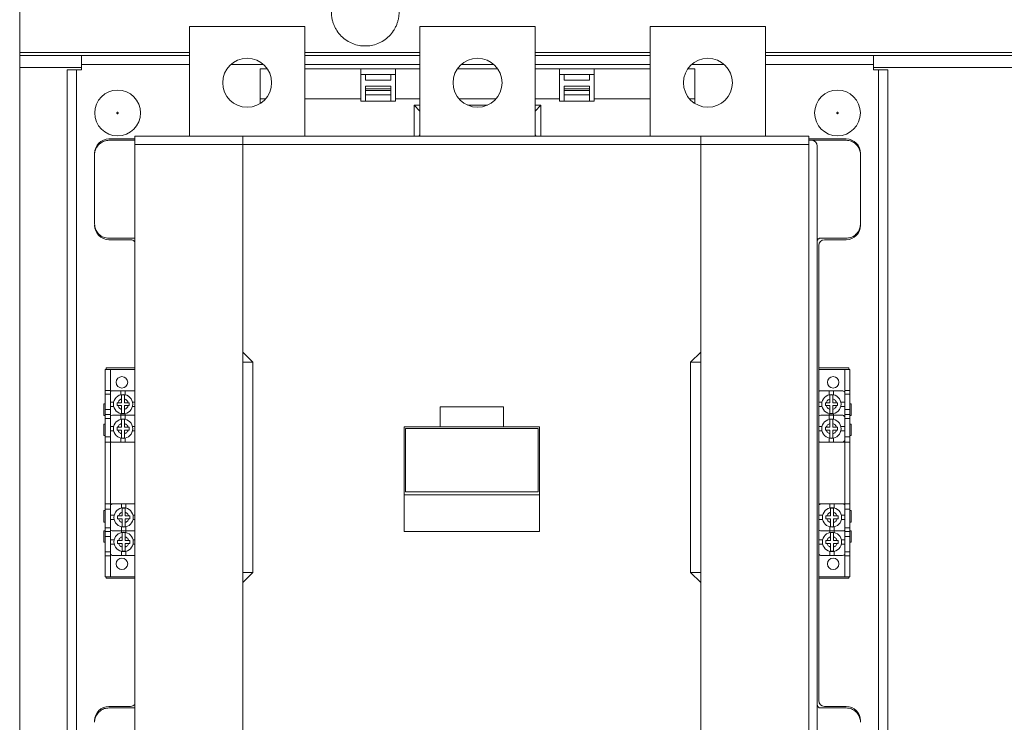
# Model space of a CAD drawing. Header units: millimetres. Extents: x 0 to 1189, y 0 to 841.
# Tile 4 of 15: x 129 to 300, y 578 to 700. Entities that reach past the tile are written whole.
import ezdxf

# ---------------------------------------------------------------- set-up
doc = ezdxf.new("R2010")
doc.units = ezdxf.units.MM

msp = doc.modelspace()

# ---------------------------------------------------------------- linework, layer by layer
at = {"color": 7, "linetype": 'Continuous', "lineweight": 15}
for p, q in [((129.1089, 708.5885), (129.1089, 694.0885)), ((158.6089, 679.5885), (158.6089, 698.5885)), ((158.6089, 698.5885), (178.6089, 698.5885)), ((178.6089, 698.5885), (178.6089, 679.5885)), ((198.6089, 698.5885), (218.6089, 698.5885)), ((198.6089, 679.5885), (198.6089, 698.5885)), ((218.6089, 698.5885), (218.6089, 679.5885)), ((238.6089, 679.5885), (238.6089, 698.5885)), ((238.6089, 698.5885), (258.6089, 698.5885)), ((258.6089, 698.5885), (258.6089, 679.5885)), ((129.1089, 693.5885), (129.1089, 694.0885)), ((129.1089, 694.0885), (158.6089, 694.0885)), ((139.8589, 693.5885), (129.1089, 693.5885)), ((129.1089, 693.5885), (129.1089, 691.4885)), ((158.6089, 693.5885), (139.8589, 693.5885)), ((139.8589, 693.5885), (139.8589, 691.9885)), ((178.6089, 694.0885), (198.6089, 694.0885)), ((198.6089, 693.5885), (178.6089, 693.5885)), ((218.6089, 694.0885), (238.6089, 694.0885)), ((238.6089, 693.5885), (218.6089, 693.5885)), ((258.6089, 694.0885), (339.6089, 694.0885)), ((277.3589, 693.5885), (258.6089, 693.5885)), ((277.3589, 691.9885), (277.3589, 693.5885)), ((320.8589, 693.5885), (277.3589, 693.5885)), ((129.1089, 691.4885), (129.1089, 550.6885)), ((139.8589, 691.4885), (129.1089, 691.4885)), ((137.3589, 691.0885), (137.3589, 552.5885)), ((138.9589, 691.0885), (137.3589, 691.0885)), ((138.9589, 691.0885), (138.9589, 552.5885)), ((139.8589, 691.0885), (138.9589, 691.0885)), ((139.8589, 691.9885), (139.8589, 691.0885)), ((158.6089, 691.9885), (139.8589, 691.9885)), ((171.4619, 691.9885), (165.7558, 691.9885)), ((170.8589, 691.2635), (172.0991, 691.2635)), ((170.8589, 686.0135), (170.8589, 691.2635)), ((198.6089, 691.9885), (178.6089, 691.9885)), ((178.6089, 691.2635), (188.3589, 691.2635)), ((188.3589, 686.0135), (188.3589, 691.2635)), ((188.3589, 691.2635), (194.3589, 691.2635)), ((194.3589, 686.0135), (194.3589, 691.2635)), ((194.3589, 691.2635), (198.6089, 691.2635)), ((205.1186, 691.2635), (212.0991, 691.2635)), ((211.4619, 691.9885), (205.7558, 691.9885)), ((238.6089, 691.9885), (218.6089, 691.9885)), ((218.6089, 691.2635), (222.8589, 691.2635)), ((222.8589, 686.0135), (222.8589, 691.2635)), ((222.8589, 691.2635), (228.8589, 691.2635)), ((228.8589, 686.0135), (228.8589, 691.2635)), ((228.8589, 691.2635), (238.6089, 691.2635)), ((245.1186, 691.2635), (246.3589, 691.2635)), ((251.4619, 691.9885), (245.7558, 691.9885)), ((246.3589, 686.0135), (246.3589, 691.2635)), ((277.3589, 691.9885), (258.6089, 691.9885)), ((277.3589, 691.0885), (277.3589, 691.9885)), ((320.8589, 691.4885), (277.3589, 691.4885)), ((278.2589, 691.0885), (277.3589, 691.0885)), ((278.2589, 552.5885), (278.2589, 691.0885)), ((279.8589, 691.0885), (278.2589, 691.0885)), ((279.8589, 552.5885), (279.8589, 691.0885)), ((188.3589, 690.2635), (194.3589, 690.2635)), ((189.1589, 689.2635), (189.1589, 690.2635)), ((189.1589, 689.2635), (193.5589, 689.2635)), ((193.5589, 689.2635), (193.5589, 690.2635)), ((222.8589, 690.2635), (228.8589, 690.2635)), ((223.6589, 689.2635), (223.6589, 690.2635)), ((228.0589, 689.2635), (223.6589, 689.2635)), ((228.0589, 690.2635), (228.0589, 689.2635)), ((189.1589, 688.2635), (189.1589, 687.7635)), ((189.1589, 688.2635), (193.5589, 688.2635)), ((189.1589, 687.7635), (189.1589, 687.5135)), ((189.1589, 687.7635), (193.5589, 687.7635)), ((189.1589, 687.5135), (189.1589, 686.7635)), ((193.5589, 687.5135), (189.1589, 687.5135)), ((193.5589, 687.7635), (193.5589, 688.2635)), ((193.5589, 687.5135), (193.5589, 687.7635)), ((193.5589, 686.7635), (193.5589, 687.5135)), ((223.6589, 687.7635), (223.6589, 688.2635)), ((228.0589, 688.2635), (223.6589, 688.2635)), ((223.6589, 687.5135), (223.6589, 687.7635)), ((228.0589, 687.7635), (223.6589, 687.7635)), ((223.6589, 686.7635), (223.6589, 687.5135)), ((223.6589, 687.5135), (228.0589, 687.5135)), ((228.0589, 688.2635), (228.0589, 687.7635)), ((228.0589, 687.7635), (228.0589, 687.5135)), ((228.0589, 687.5135), (228.0589, 686.7635)), ((170.8589, 685.2329), (170.8589, 686.0135)), ((171.7841, 686.0135), (170.8589, 686.0135)), ((188.3589, 686.0135), (178.6089, 686.0135)), ((188.3589, 685.6436), (188.3589, 686.0135)), ((194.3589, 685.6436), (188.3589, 685.6436)), ((189.1589, 686.7635), (189.1589, 685.6436)), ((193.5589, 686.7635), (189.1589, 686.7635)), ((193.5589, 685.6436), (193.5589, 686.7635)), ((194.3589, 686.0135), (194.3589, 685.6436)), ((198.6089, 686.0135), (194.3589, 686.0135)), ((211.7841, 686.0135), (205.4337, 686.0135)), ((222.8589, 686.0135), (218.6089, 686.0135)), ((222.8589, 685.6436), (222.8589, 686.0135)), ((228.8589, 685.6436), (222.8589, 685.6436)), ((223.6589, 685.6436), (223.6589, 686.7635)), ((223.6589, 686.7635), (228.0589, 686.7635)), ((228.0589, 685.6436), (228.0589, 686.7635)), ((228.8589, 686.0135), (228.8589, 685.6436)), ((238.6089, 686.0135), (228.8589, 686.0135)), ((246.3589, 686.0135), (245.4337, 686.0135)), ((246.3589, 685.2329), (246.3589, 686.0135)), ((197.6089, 684.9635), (198.6089, 684.9635)), ((197.6089, 679.5885), (197.6089, 684.9635)), ((198.6089, 683.9235), (197.6089, 684.9635)), ((206.8633, 684.9635), (210.3544, 684.9635)), ((218.6089, 684.9635), (219.6089, 684.9635)), ((219.6089, 684.9635), (218.6089, 683.9235)), ((219.6089, 684.9635), (219.6089, 679.5885)), ((144.6089, 679.0885), (149.1089, 679.0885)), ((144.6089, 678.8445), (149.1089, 678.8445)), ((149.1089, 679.5885), (149.1089, 678.0885)), ((149.1089, 679.5885), (167.8553, 679.5885)), ((167.8553, 679.5885), (247.3625, 679.5885)), ((167.8553, 678.0885), (167.8553, 679.5885)), ((198.6089, 679.8035), (198.4021, 679.5885)), ((218.6089, 679.8035), (218.8156, 679.5885)), ((247.3625, 679.5885), (247.3625, 678.0885)), ((247.3625, 679.5885), (266.1089, 679.5885)), ((266.1089, 679.5885), (266.1089, 678.0885)), ((266.1089, 679.0885), (272.6089, 679.0885)), ((266.1089, 678.8445), (266.6089, 678.8445)), ((266.6089, 678.8445), (272.6089, 678.8445)), ((167.8553, 678.0885), (149.1089, 678.0885)), ((149.1089, 678.0885), (149.1089, 566.0885)), ((167.8553, 678.0885), (247.3625, 678.0885)), ((167.8553, 642.0885), (167.8553, 678.0885)), ((247.3625, 678.0885), (247.3625, 642.0885)), ((247.3625, 678.0885), (266.1089, 678.0885)), ((266.1089, 678.0885), (266.1089, 566.0885)), ((267.6089, 677.8445), (267.6089, 564.3325)), ((142.1089, 664.3445), (142.1089, 676.3445)), ((275.1089, 676.3445), (275.1089, 664.3445)), ((149.1089, 661.8445), (144.6089, 661.8445)), ((272.6089, 661.8445), (268.1089, 661.8445)), ((148.3589, 661.5885), (144.6089, 661.5885)), ((267.8589, 660.5885), (267.8589, 581.5885)), ((272.6089, 661.5885), (268.8589, 661.5885)), ((169.6053, 640.3385), (167.8553, 642.0885)), ((167.8553, 642.0885), (167.8553, 640.3385)), ((247.3625, 642.0885), (245.6125, 640.3385)), ((247.3625, 642.0885), (247.3625, 640.3385)), ((169.6053, 640.3385), (167.8553, 640.3385)), ((167.8553, 640.3385), (167.8553, 603.8385)), ((169.6053, 603.8385), (169.6053, 640.3385)), ((245.6125, 640.3385), (245.6125, 603.8385)), ((245.6125, 640.3385), (247.3625, 640.3385)), ((247.3625, 640.3385), (247.3625, 603.8385)), ((144.8589, 639.0885), (143.9589, 639.0885)), ((143.9589, 639.0885), (143.9589, 635.4385)), ((149.1089, 639.3385), (144.1089, 639.3385)), ((144.1089, 639.3385), (144.1089, 639.0885)), ((144.8589, 635.4385), (144.8589, 639.0885)), ((144.8589, 635.4385), (144.8589, 639.0885)), ((144.8589, 639.0885), (149.1089, 639.0885)), ((267.8589, 639.3385), (273.1089, 639.3385)), ((267.8589, 639.0885), (272.3589, 639.0885)), ((273.2589, 639.0885), (272.3589, 639.0885)), ((272.3589, 635.4385), (272.3589, 639.0885)), ((272.3589, 639.0885), (272.3589, 635.4385)), ((273.1089, 639.3385), (273.1089, 639.0885)), ((273.2589, 635.4385), (273.2589, 639.0885)), ((144.8589, 635.4385), (143.9589, 635.4385)), ((143.9589, 635.4385), (143.9589, 634.7821)), ((144.8589, 634.7821), (143.9589, 634.7821)), ((143.9589, 634.7821), (143.9589, 632.1087)), ((144.8589, 634.7821), (144.8589, 635.4385)), ((144.8589, 632.1087), (144.8589, 634.7821)), ((145.2089, 635.3885), (146.6839, 635.3885)), ((146.6839, 634.671), (146.6839, 635.3885)), ((146.6839, 635.3885), (147.4339, 635.3885)), ((147.4339, 635.3885), (147.4339, 634.671)), ((147.4339, 635.3885), (148.9089, 635.3885)), ((268.2089, 635.3885), (269.6839, 635.3885)), ((269.6839, 634.671), (269.6839, 635.3885)), ((269.6839, 635.3885), (270.4339, 635.3885)), ((270.4339, 635.3885), (270.4339, 634.671)), ((270.4339, 635.3885), (271.9089, 635.3885)), ((273.2589, 635.4385), (272.3589, 635.4385)), ((272.3589, 635.4385), (272.3589, 634.7821)), ((272.3589, 634.7821), (273.2589, 634.7821)), ((272.3589, 634.7821), (272.3589, 632.1087)), ((273.2589, 634.7821), (273.2589, 635.4385)), ((273.2589, 632.1087), (273.2589, 634.7821)), ((143.9589, 633.0885), (143.7089, 633.0885)), ((143.7089, 633.0885), (143.7089, 631.0885)), ((144.8589, 633.4135), (145.4264, 633.4135)), ((145.4264, 632.6635), (144.8589, 632.6635)), ((146.0089, 632.7885), (146.0089, 633.2885)), ((146.0089, 633.2885), (146.1683, 633.2885)), ((146.1683, 632.7885), (146.0089, 632.7885)), ((146.1683, 633.2885), (146.8089, 633.2885)), ((146.8089, 632.7885), (146.1683, 632.7885)), ((146.8089, 633.2885), (146.8089, 633.9291)), ((146.8089, 632.1479), (146.8089, 632.7885)), ((147.3089, 633.9291), (147.3089, 633.2885)), ((147.3089, 633.2885), (147.9495, 633.2885)), ((147.9495, 632.7885), (147.3089, 632.7885)), ((147.3089, 632.7885), (147.3089, 632.1479)), ((147.9495, 633.2885), (148.1089, 633.2885)), ((148.1089, 632.7885), (147.9495, 632.7885)), ((148.1089, 633.2885), (148.1089, 632.7885)), ((148.6914, 633.4135), (149.1089, 633.4135)), ((149.1089, 632.6635), (148.6914, 632.6635)), ((202.1089, 632.5885), (202.1089, 629.0885)), ((202.1089, 632.5885), (213.1089, 632.5885)), ((213.1089, 632.5885), (213.1089, 629.0885)), ((267.8589, 633.4135), (268.4264, 633.4135)), ((268.4264, 632.6635), (267.8589, 632.6635)), ((269.0089, 632.7885), (269.0089, 633.2885)), ((269.0089, 633.2885), (269.1683, 633.2885)), ((269.1683, 632.7885), (269.0089, 632.7885)), ((269.1683, 633.2885), (269.8089, 633.2885)), ((269.8089, 632.7885), (269.1683, 632.7885)), ((269.8089, 633.2885), (269.8089, 633.9291)), ((269.8089, 632.1479), (269.8089, 632.7885)), ((270.3089, 633.9291), (270.3089, 633.2885)), ((270.3089, 633.2885), (270.9495, 633.2885)), ((270.9495, 632.7885), (270.3089, 632.7885)), ((270.3089, 632.7885), (270.3089, 632.1479)), ((270.9495, 633.2885), (271.1089, 633.2885)), ((271.1089, 632.7885), (270.9495, 632.7885)), ((271.1089, 633.2885), (271.1089, 632.7885)), ((271.6914, 633.4135), (272.3589, 633.4135)), ((272.3589, 632.6635), (271.6914, 632.6635)), ((273.5089, 633.0885), (273.2589, 633.0885)), ((273.5089, 631.0885), (273.5089, 633.0885)), ((143.7089, 631.0885), (143.9589, 631.0885)), ((143.9589, 632.1087), (144.8589, 632.1087)), ((143.9589, 632.1087), (143.9589, 631.2385)), ((144.8589, 631.2385), (143.9589, 631.2385)), ((143.9589, 631.2385), (143.9589, 630.5776)), ((144.8589, 632.1087), (144.8589, 631.2385)), ((144.8589, 630.5776), (144.8589, 631.2385)), ((145.2089, 631.1385), (146.6839, 631.1385)), ((146.6839, 631.1385), (146.6839, 631.406)), ((146.6839, 630.421), (146.6839, 631.1385)), ((146.6839, 631.1385), (147.4339, 631.1385)), ((147.4339, 631.406), (147.4339, 631.1385)), ((147.4339, 631.1385), (147.4339, 630.421)), ((147.4339, 631.1385), (148.9089, 631.1385)), ((268.2089, 631.1385), (269.6839, 631.1385)), ((269.6839, 631.1385), (269.6839, 631.406)), ((269.6839, 630.421), (269.6839, 631.1385)), ((269.6839, 631.1385), (270.4339, 631.1385)), ((270.4339, 631.406), (270.4339, 631.1385)), ((270.4339, 631.1385), (270.4339, 630.421)), ((270.4339, 631.1385), (271.9089, 631.1385)), ((272.3589, 630.9705), (272.3265, 630.9135)), ((272.3589, 632.1087), (273.2589, 632.1087)), ((272.3589, 631.2385), (272.3589, 632.1087)), ((273.2589, 631.2385), (272.3589, 631.2385)), ((272.3589, 631.2385), (272.3589, 630.5776)), ((273.2589, 631.2385), (273.2589, 632.1087)), ((273.2589, 630.5776), (273.2589, 631.2385)), ((273.2589, 631.0885), (273.5089, 631.0885)), ((143.9589, 629.5885), (143.7089, 629.5885)), ((143.7089, 629.5885), (143.7089, 627.5885)), ((144.8589, 630.5776), (143.9589, 630.5776)), ((143.9589, 630.5776), (143.9589, 627.357)), ((144.8589, 627.357), (144.8589, 630.5776)), ((146.8089, 629.0385), (146.8089, 629.6791)), ((147.3089, 629.6791), (147.3089, 629.0385)), ((269.8089, 629.0385), (269.8089, 629.6791)), ((270.3089, 629.6791), (270.3089, 629.0385)), ((272.3589, 630.5776), (273.2589, 630.5776)), ((272.3589, 630.5776), (272.3589, 627.357)), ((273.2589, 627.357), (273.2589, 630.5776)), ((273.5089, 629.5885), (273.2589, 629.5885)), ((273.5089, 627.5885), (273.5089, 629.5885)), ((143.7089, 627.5885), (143.9589, 627.5885)), ((144.8589, 629.1635), (145.4264, 629.1635)), ((145.4264, 628.4135), (144.8589, 628.4135)), ((146.0089, 628.5385), (146.0089, 629.0385)), ((146.0089, 629.0385), (146.1683, 629.0385)), ((146.1683, 628.5385), (146.0089, 628.5385)), ((146.1683, 629.0385), (146.8089, 629.0385)), ((146.8089, 628.5385), (146.1683, 628.5385)), ((146.8089, 627.8979), (146.8089, 628.5385)), ((147.3089, 629.0385), (147.9495, 629.0385)), ((147.9495, 628.5385), (147.3089, 628.5385)), ((147.3089, 628.5385), (147.3089, 627.8979)), ((147.9495, 629.0385), (148.1089, 629.0385)), ((148.1089, 628.5385), (147.9495, 628.5385)), ((148.1089, 629.0385), (148.1089, 628.5385)), ((148.6914, 629.1635), (149.1089, 629.1635)), ((149.1089, 628.4135), (148.6914, 628.4135)), ((195.8589, 629.0885), (195.8589, 617.3385)), ((195.8589, 629.0885), (202.1089, 629.0885)), ((219.1089, 628.8445), (196.1089, 628.8445)), ((196.1089, 628.8445), (196.1089, 617.8445)), ((202.1089, 629.0885), (213.1089, 629.0885)), ((213.1089, 629.0885), (219.3589, 629.0885)), ((219.1089, 617.8445), (219.1089, 628.8445)), ((219.3589, 629.0885), (219.3589, 617.3385)), ((267.8589, 629.1635), (268.4264, 629.1635)), ((268.4264, 628.4135), (267.8589, 628.4135)), ((269.0089, 628.5385), (269.0089, 629.0385)), ((269.0089, 629.0385), (269.1683, 629.0385)), ((269.1683, 628.5385), (269.0089, 628.5385)), ((269.1683, 629.0385), (269.8089, 629.0385)), ((269.8089, 628.5385), (269.1683, 628.5385)), ((269.8089, 627.8979), (269.8089, 628.5385)), ((270.3089, 629.0385), (270.9495, 629.0385)), ((270.9495, 628.5385), (270.3089, 628.5385)), ((270.3089, 628.5385), (270.3089, 627.8979)), ((270.9495, 629.0385), (271.1089, 629.0385)), ((271.1089, 628.5385), (270.9495, 628.5385)), ((271.1089, 629.0385), (271.1089, 628.5385)), ((271.6914, 629.1635), (272.3589, 629.1635)), ((272.3589, 628.4135), (271.6914, 628.4135)), ((273.2589, 627.5885), (273.5089, 627.5885)), ((143.9589, 627.357), (144.8589, 627.357)), ((143.9589, 627.357), (143.9589, 626.4385)), ((143.9589, 626.4385), (143.9589, 615.7385)), ((143.9589, 626.4385), (144.8589, 626.4385)), ((144.8589, 627.357), (144.8589, 626.4385)), ((144.8589, 626.5385), (144.9089, 626.5385)), ((144.8589, 615.7385), (144.8589, 626.4385)), ((144.8589, 626.4385), (144.8589, 615.7385)), ((149.1089, 626.4385), (144.8589, 626.4385)), ((146.6839, 626.4385), (146.6839, 627.156)), ((147.4339, 627.156), (147.4339, 626.4385)), ((267.8589, 626.5385), (267.9089, 626.5385)), ((272.3589, 626.4385), (267.8589, 626.4385)), ((269.6839, 626.4385), (269.6839, 627.156)), ((270.4339, 627.156), (270.4339, 626.4385)), ((272.2089, 626.5385), (272.3589, 626.5385)), ((272.3089, 626.6385), (272.3589, 626.6385)), ((272.3589, 627.357), (273.2589, 627.357)), ((272.3589, 626.4385), (272.3589, 627.357)), ((272.3589, 626.4385), (272.3589, 615.7385)), ((273.2589, 626.4385), (272.3589, 626.4385)), ((272.3589, 615.7385), (272.3589, 626.4385)), ((273.2589, 626.4385), (273.2589, 627.357)), ((273.2589, 615.7385), (273.2589, 626.4385)), ((195.8589, 617.3385), (195.8589, 610.9211)), ((195.8589, 617.3385), (219.3589, 617.3385)), ((196.1089, 617.8445), (219.1089, 617.8445)), ((219.3589, 617.3385), (219.3589, 610.9211)), ((143.9589, 615.7385), (144.8589, 615.7385)), ((143.9589, 615.7385), (143.9589, 614.82)), ((144.8589, 615.7385), (144.8589, 614.82)), ((144.8589, 615.7385), (149.1089, 615.7385)), ((145.0089, 615.6385), (144.8589, 615.6385)), ((144.9089, 615.5385), (144.8589, 615.5385)), ((146.7839, 615.021), (146.7839, 615.7385)), ((147.5339, 615.7385), (147.5339, 615.021)), ((267.8589, 615.7385), (272.3589, 615.7385)), ((268.0089, 615.6385), (267.8589, 615.6385)), ((267.8589, 615.5385), (267.9089, 615.5385)), ((269.7839, 615.021), (269.7839, 615.7385)), ((270.5339, 615.7385), (270.5339, 615.021)), ((272.3589, 615.6385), (272.3089, 615.6385)), ((273.2589, 615.7385), (272.3589, 615.7385)), ((272.3589, 614.82), (272.3589, 615.7385)), ((273.2589, 614.82), (273.2589, 615.7385)), ((143.9589, 614.5885), (143.7089, 614.5885)), ((143.7089, 614.5885), (143.7089, 612.5885)), ((144.8589, 614.82), (143.9589, 614.82)), ((143.9589, 614.82), (143.9589, 611.5994)), ((144.8589, 611.5994), (144.8589, 614.82)), ((146.9089, 613.6385), (146.9089, 614.2791)), ((147.4089, 614.2791), (147.4089, 613.6385)), ((269.9089, 613.6385), (269.9089, 614.2791)), ((270.4089, 614.2791), (270.4089, 613.6385)), ((273.2589, 614.82), (272.3589, 614.82)), ((272.3589, 614.82), (272.3589, 611.5994)), ((273.2589, 611.5994), (273.2589, 614.82)), ((273.5089, 614.5885), (273.2589, 614.5885)), ((273.5089, 612.5885), (273.5089, 614.5885)), ((143.7089, 612.5885), (143.9589, 612.5885)), ((144.8589, 613.7635), (145.5264, 613.7635)), ((145.5264, 613.0135), (144.8589, 613.0135)), ((146.1089, 613.1385), (146.1089, 613.6385)), ((146.1089, 613.6385), (146.2683, 613.6385)), ((146.2683, 613.1385), (146.1089, 613.1385)), ((146.2683, 613.6385), (146.9089, 613.6385)), ((146.9089, 613.1385), (146.2683, 613.1385)), ((146.9089, 612.4979), (146.9089, 613.1385)), ((147.4089, 613.6385), (148.0495, 613.6385)), ((148.0495, 613.1385), (147.4089, 613.1385)), ((147.4089, 613.1385), (147.4089, 612.4979)), ((148.0495, 613.6385), (148.2089, 613.6385)), ((148.2089, 613.1385), (148.0495, 613.1385)), ((148.2089, 613.6385), (148.2089, 613.1385)), ((148.7914, 613.7635), (149.1089, 613.7635)), ((149.1089, 613.0135), (148.7914, 613.0135)), ((267.8589, 613.7635), (268.5264, 613.7635)), ((268.5264, 613.0135), (267.8589, 613.0135)), ((269.1089, 613.1385), (269.1089, 613.6385)), ((269.1089, 613.6385), (269.2683, 613.6385)), ((269.2683, 613.1385), (269.1089, 613.1385)), ((269.2683, 613.6385), (269.9089, 613.6385)), ((269.9089, 613.1385), (269.2683, 613.1385)), ((269.9089, 612.4979), (269.9089, 613.1385)), ((270.4089, 613.6385), (271.0495, 613.6385)), ((271.0495, 613.1385), (270.4089, 613.1385)), ((270.4089, 613.1385), (270.4089, 612.4979)), ((271.0495, 613.6385), (271.2089, 613.6385)), ((271.2089, 613.1385), (271.0495, 613.1385)), ((271.2089, 613.6385), (271.2089, 613.1385)), ((271.7914, 613.7635), (272.3589, 613.7635)), ((272.3589, 613.0135), (271.7914, 613.0135)), ((273.2589, 612.5885), (273.5089, 612.5885)), ((143.9589, 611.0885), (143.7089, 611.0885)), ((143.7089, 611.0885), (143.7089, 609.0885)), ((144.8589, 611.5994), (143.9589, 611.5994)), ((143.9589, 611.5994), (143.9589, 610.9385)), ((143.9589, 610.9385), (144.8589, 610.9385)), ((143.9589, 610.9385), (143.9589, 610.0683)), ((144.8589, 610.9385), (144.8589, 611.5994)), ((144.8589, 611.2064), (144.8913, 611.2635)), ((144.8589, 610.9385), (144.8589, 610.0683)), ((146.7839, 611.0385), (145.3089, 611.0385)), ((146.7839, 611.0385), (146.7839, 611.756)), ((146.7839, 610.771), (146.7839, 611.0385)), ((147.5339, 611.0385), (146.7839, 611.0385)), ((147.5339, 611.756), (147.5339, 611.0385)), ((147.5339, 611.0385), (147.5339, 610.771)), ((149.0089, 611.0385), (147.5339, 611.0385)), ((195.8589, 610.9211), (219.3589, 610.9211)), ((267.8589, 611.2064), (267.8913, 611.2635)), ((269.7839, 611.0385), (268.3089, 611.0385)), ((269.7839, 611.0385), (269.7839, 611.756)), ((270.5339, 611.0385), (269.7839, 611.0385)), ((269.7839, 610.771), (269.7839, 611.0385)), ((270.5339, 611.756), (270.5339, 611.0385)), ((272.0089, 611.0385), (270.5339, 611.0385)), ((270.5339, 611.0385), (270.5339, 610.771)), ((272.3589, 611.5994), (273.2589, 611.5994)), ((272.3589, 611.5994), (272.3589, 610.9385)), ((272.3589, 610.9385), (273.2589, 610.9385)), ((272.3589, 610.0683), (272.3589, 610.9385)), ((273.2589, 610.9385), (273.2589, 611.5994)), ((273.5089, 611.0885), (273.2589, 611.0885)), ((273.2589, 610.0683), (273.2589, 610.9385)), ((273.5089, 609.0885), (273.5089, 611.0885)), ((143.7089, 609.0885), (143.9589, 609.0885)), ((144.8589, 610.0683), (143.9589, 610.0683)), ((143.9589, 610.0683), (143.9589, 607.3949)), ((144.8589, 607.3949), (144.8589, 610.0683)), ((144.8589, 609.5135), (145.5264, 609.5135)), ((145.5264, 608.7635), (144.8589, 608.7635)), ((146.1089, 608.8885), (146.1089, 609.3885)), ((146.1089, 609.3885), (146.2683, 609.3885)), ((146.2683, 608.8885), (146.1089, 608.8885)), ((146.2683, 609.3885), (146.9089, 609.3885)), ((146.9089, 608.8885), (146.2683, 608.8885)), ((146.9089, 609.3885), (146.9089, 610.0291)), ((146.9089, 608.2479), (146.9089, 608.8885)), ((147.4089, 610.0291), (147.4089, 609.3885)), ((147.4089, 609.3885), (148.0495, 609.3885)), ((148.0495, 608.8885), (147.4089, 608.8885)), ((147.4089, 608.8885), (147.4089, 608.2479)), ((148.0495, 609.3885), (148.2089, 609.3885)), ((148.2089, 608.8885), (148.0495, 608.8885)), ((148.2089, 609.3885), (148.2089, 608.8885)), ((148.7914, 609.5135), (149.1089, 609.5135)), ((149.1089, 608.7635), (148.7914, 608.7635)), ((267.8589, 609.5135), (268.5264, 609.5135)), ((268.5264, 608.7635), (267.8589, 608.7635)), ((269.1089, 608.8885), (269.1089, 609.3885)), ((269.1089, 609.3885), (269.2683, 609.3885)), ((269.2683, 608.8885), (269.1089, 608.8885)), ((269.2683, 609.3885), (269.9089, 609.3885)), ((269.9089, 608.8885), (269.2683, 608.8885)), ((269.9089, 609.3885), (269.9089, 610.0291)), ((269.9089, 608.2479), (269.9089, 608.8885)), ((270.4089, 610.0291), (270.4089, 609.3885)), ((270.4089, 609.3885), (271.0495, 609.3885)), ((271.0495, 608.8885), (270.4089, 608.8885)), ((270.4089, 608.8885), (270.4089, 608.2479)), ((271.0495, 609.3885), (271.2089, 609.3885)), ((271.2089, 608.8885), (271.0495, 608.8885)), ((271.2089, 609.3885), (271.2089, 608.8885)), ((271.7914, 609.5135), (272.3589, 609.5135)), ((272.3589, 608.7635), (271.7914, 608.7635)), ((273.2589, 610.0683), (272.3589, 610.0683)), ((272.3589, 610.0683), (272.3589, 607.3949)), ((273.2589, 607.3949), (273.2589, 610.0683)), ((273.2589, 609.0885), (273.5089, 609.0885)), ((144.8589, 607.3949), (143.9589, 607.3949)), ((143.9589, 607.3949), (143.9589, 606.7385)), ((144.8589, 606.7385), (144.8589, 607.3949)), ((146.7839, 606.7885), (146.7839, 607.506)), ((147.5339, 607.506), (147.5339, 606.7885)), ((269.7839, 606.7885), (269.7839, 607.506)), ((270.5339, 607.506), (270.5339, 606.7885)), ((272.3589, 607.3949), (273.2589, 607.3949)), ((272.3589, 607.3949), (272.3589, 606.7385)), ((273.2589, 606.7385), (273.2589, 607.3949)), ((143.9589, 606.7385), (144.8589, 606.7385)), ((143.9589, 606.7385), (143.9589, 603.0885)), ((144.8589, 606.7385), (144.8589, 603.0885)), ((144.8589, 603.0885), (144.8589, 606.7385)), ((146.7839, 606.7885), (145.3089, 606.7885)), ((147.5339, 606.7885), (146.7839, 606.7885)), ((149.0089, 606.7885), (147.5339, 606.7885)), ((269.7839, 606.7885), (268.3089, 606.7885)), ((270.5339, 606.7885), (269.7839, 606.7885)), ((272.0089, 606.7885), (270.5339, 606.7885)), ((272.3589, 606.7385), (273.2589, 606.7385)), ((272.3589, 606.7385), (272.3589, 603.0885)), ((272.3589, 606.7385), (272.3589, 603.0885)), ((273.2589, 603.0885), (273.2589, 606.7385)), ((167.8553, 602.0885), (169.6053, 603.8385)), ((169.6053, 603.8385), (167.8553, 603.8385)), ((167.8553, 603.8385), (167.8553, 602.0885)), ((245.6125, 603.8385), (247.3625, 602.0885)), ((245.6125, 603.8385), (247.3625, 603.8385)), ((247.3625, 603.8385), (247.3625, 602.0885)), ((143.9589, 603.0885), (144.8589, 603.0885)), ((144.1089, 603.0885), (144.1089, 602.8385)), ((149.1089, 602.8385), (144.1089, 602.8385)), ((149.1089, 603.0885), (144.8589, 603.0885)), ((167.8553, 566.0885), (167.8553, 602.0885)), ((247.3625, 602.0885), (247.3625, 566.0885)), ((272.3589, 603.0885), (267.8589, 603.0885)), ((273.1089, 602.8385), (267.8589, 602.8385)), ((272.3589, 603.0885), (273.2589, 603.0885)), ((273.1089, 603.0885), (273.1089, 602.8385)), ((144.6089, 580.5885), (148.3589, 580.5885)), ((144.6089, 580.3325), (149.1089, 580.3325)), ((268.1089, 580.3325), (272.6089, 580.3325)), ((268.8589, 580.5885), (272.6089, 580.5885))]:
    msp.add_line(p, q, dxfattribs=at)
at = {"color": 7, "linetype": 'Continuous', "lineweight": 15, "flags": 128}
for points in [[(149.0089, 615.7385), (149.1064, 615.7289), (149.1089, 615.7284)], [(149.1089, 611.0486), (149.1064, 611.0481), (149.0089, 611.0385)], [(149.1089, 606.7986), (149.1064, 606.7981), (149.0089, 606.7885)]]:
    msp.add_lwpolyline(points, dxfattribs=at)
at = {"color": 7, "linetype": 'Continuous', "lineweight": 15}
for centre, radius in [((168.6089, 688.8385), 4.25), ((208.6089, 688.8385), 4.25), ((248.6089, 688.8385), 4.25), ((146.1089, 683.5885), 3.9713), ((271.1089, 683.5885), 3.9713), ((146.8589, 636.8385), 1), ((270.3589, 636.8385), 1), ((147.0589, 633.0385), 1.675), ((270.0589, 633.0385), 1.675), ((147.0589, 628.7885), 1.675), ((270.0589, 628.7885), 1.675), ((147.1589, 613.3885), 1.675), ((270.1589, 613.3885), 1.675), ((147.1589, 609.1385), 1.675), ((270.1589, 609.1385), 1.675), ((146.8589, 605.3385), 1), ((270.3589, 605.3385), 1)]:
    msp.add_circle(centre, radius, dxfattribs=at)
for centre, radius, start, end in [((144.6089, 676.5885), 2.5, 90, 180), ((266.6089, 677.8445), 1, 0, 90), ((272.6089, 676.5885), 2.5, 0, 90), ((144.6089, 664.0885), 2.5, 180, 270), ((272.6089, 664.0885), 2.5, 270, 0), ((148.3589, 660.5885), 1, 41.409622, 90), ((268.8589, 660.5885), 1, 90, 180), ((145.2089, 634.8885), 0.5, 90, 134.427004), ((147.0589, 633.0385), 1.6321, 81.18896, 98.81104), ((148.9089, 634.8885), 0.5, 66.421822, 90), ((268.2089, 634.8885), 0.5, 90, 134.427004), ((270.0589, 633.0385), 1.6321, 81.18896, 98.81104), ((271.9089, 634.8885), 0.5, 25.841933, 90), ((145.2089, 630.6385), 0.5, 90, 134.427004), ((147.0589, 633.0385), 1.6321, 261.18896, 278.81104), ((148.9089, 630.6385), 0.5, 66.421822, 90), ((268.2089, 630.6385), 0.5, 90, 134.427004), ((270.0589, 633.0385), 1.6321, 261.18896, 278.81104), ((271.9089, 630.6385), 0.5, 25.841933, 90), ((147.0589, 628.7885), 1.6321, 81.18896, 98.81104), ((270.0589, 628.7885), 1.6321, 81.18896, 98.81104), ((145.2089, 626.9385), 0.5, 225.572996, 270), ((147.0589, 628.7885), 1.6321, 261.18896, 278.81104), ((148.9089, 626.9385), 0.5, 270, 293.578178), ((268.2089, 626.9385), 0.5, 225.572996, 270), ((270.0589, 628.7885), 1.6321, 261.18896, 278.81104), ((271.9089, 626.9385), 0.5, 270, 334.158067), ((145.3089, 615.2385), 0.5, 90, 154.158067), ((268.3089, 615.2385), 0.5, 90, 154.158067), ((272.0089, 615.2385), 0.5, 45.572996, 90), ((147.1589, 613.3885), 1.6321, 81.18896, 98.81104), ((270.1589, 613.3885), 1.6321, 81.18896, 98.81104), ((145.3089, 611.5385), 0.5, 205.841933, 270), ((147.1589, 613.3885), 1.6321, 261.18896, 278.81104), ((147.1589, 609.1385), 1.6321, 81.18896, 98.81104), ((268.3089, 611.5385), 0.5, 205.841933, 270), ((270.1589, 613.3885), 1.6321, 261.18896, 278.81104), ((270.1589, 609.1385), 1.6321, 81.18896, 98.81104), ((272.0089, 611.5385), 0.5, 270, 314.427004), ((145.3089, 607.2885), 0.5, 205.841933, 270), ((147.1589, 609.1385), 1.6321, 261.18896, 278.81104), ((268.3089, 607.2885), 0.5, 205.841933, 270), ((270.1589, 609.1385), 1.6321, 261.18896, 278.81104), ((272.0089, 607.2885), 0.5, 270, 314.427004), ((268.8589, 581.5885), 1, 180, 270), ((144.6089, 578.0885), 2.5, 90, 180), ((148.3589, 581.5885), 1, 270, 318.590378), ((272.6089, 578.0885), 2.5, 0, 90)]:
    msp.add_arc(centre, radius, start, end, dxfattribs=at)
for points, knots in [([(194.9839, 701.0885), (194.9833, 701.0287), (194.9823, 700.9091), (194.9738, 700.7301), (194.9603, 700.5516), (194.9412, 700.3736), (194.9166, 700.1961), (194.865, 699.8911), (194.7641, 699.4625), (194.5774, 698.9152), (194.3344, 698.3813), (193.9308, 697.6905), (193.2927, 696.9045), (192.3532, 696.1415), (191.3003, 695.596), (190.2053, 695.2812), (189.1089, 695.1806), (188.0124, 695.2812), (186.9175, 695.596), (185.8646, 696.1415), (184.9251, 696.9045), (184.287, 697.6904), (183.8834, 698.3813), (183.6404, 698.915), (183.4537, 699.4624), (183.346, 699.9201), (183.287, 700.2844), (183.2565, 700.5514), (183.2374, 700.8195), (183.2351, 700.9988), (183.2339, 701.0885)], [0, 0, 0, 0, 0.00973543, 0.01945196, 0.02915864, 0.0388645, 0.04857863, 0.05831004, 0.08919884, 0.12010186, 0.15227834, 0.18446911, 0.25011805, 0.31576699, 0.38005172, 0.44177055, 0.50000137, 0.5582322, 0.61995103, 0.68423575, 0.74988469, 0.81553363, 0.84771012, 0.87990089, 0.91078969, 0.94169271, 0.95627672, 0.97083555, 0.98539979, 1, 1, 1, 1]), ([(146.2339, 683.5885), (146.2334, 683.5969), (146.2326, 683.6133), (146.2254, 683.6368), (146.2137, 683.6584), (146.1927, 683.6835), (146.1583, 683.7077), (146.109, 683.7164), (146.0596, 683.7077), (146.0229, 683.682), (145.9992, 683.652), (145.9861, 683.6214), (145.9846, 683.5996), (145.9839, 683.5885)], [0, 0, 0, 0, 0.06403869, 0.12548417, 0.18683916, 0.25061706, 0.37500675, 0.50011997, 0.62450919, 0.74962199, 0.83361655, 0.91505587, 1, 1, 1, 1]), ([(145.9839, 683.5885), (145.9843, 683.5801), (145.9852, 683.5637), (145.9924, 683.5402), (146.0041, 683.5186), (146.025, 683.4935), (146.0595, 683.4693), (146.1088, 683.4606), (146.1582, 683.4693), (146.1949, 683.495), (146.2185, 683.5249), (146.2316, 683.5556), (146.2331, 683.5774), (146.2339, 683.5885)], [0, 0, 0, 0, 0.064038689, 0.125484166, 0.186839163, 0.25061706, 0.375006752, 0.500119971, 0.624509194, 0.74962199, 0.833616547, 0.915055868, 1, 1, 1, 1]), ([(271.2339, 683.5885), (271.2334, 683.5969), (271.2326, 683.6133), (271.2254, 683.6368), (271.2137, 683.6584), (271.1927, 683.6835), (271.1583, 683.7077), (271.109, 683.7164), (271.0596, 683.7077), (271.0229, 683.682), (270.9992, 683.652), (270.9861, 683.6214), (270.9846, 683.5996), (270.9839, 683.5885)], [0, 0, 0, 0, 0.06403869, 0.12548417, 0.18683916, 0.25061706, 0.37500675, 0.50011997, 0.62450919, 0.74962199, 0.83361655, 0.91505587, 1, 1, 1, 1]), ([(270.9839, 683.5885), (270.9843, 683.5801), (270.9852, 683.5637), (270.9924, 683.5402), (271.0041, 683.5186), (271.025, 683.4935), (271.0595, 683.4693), (271.1088, 683.4606), (271.1582, 683.4693), (271.1949, 683.495), (271.2185, 683.5249), (271.2316, 683.5556), (271.2331, 683.5774), (271.2339, 683.5885)], [0, 0, 0, 0, 0.06403869, 0.12548417, 0.18683916, 0.25061706, 0.37500675, 0.50011997, 0.62450919, 0.74962199, 0.83361655, 0.91505587, 1, 1, 1, 1]), ([(142.1089, 676.3445), (142.129, 676.5818), (142.1692, 677.0552), (142.4956, 677.7502), (143.0298, 678.3422), (143.7696, 678.7623), (144.3349, 678.8177), (144.6089, 678.8445)], [0, 0, 0, 0, 0.16554611, 0.33030214, 0.55603118, 0.78488416, 1, 1, 1, 1]), ([(272.6089, 678.8445), (272.9247, 678.8089), (273.5559, 678.7377), (274.3137, 678.2391), (274.8196, 677.5917), (275.0725, 676.9311), (275.0982, 676.5167), (275.1089, 676.3445)], [0, 0, 0, 0, 0.2483194, 0.4962295, 0.71024726, 0.87958397, 1, 1, 1, 1]), ([(144.6089, 661.8445), (144.293, 661.8801), (143.6619, 661.9513), (142.904, 662.4499), (142.3981, 663.0973), (142.1452, 663.7579), (142.1196, 664.1723), (142.1089, 664.3445)], [0, 0, 0, 0, 0.2483194, 0.4962295, 0.71024726, 0.87958397, 1, 1, 1, 1]), ([(275.1089, 664.3445), (275.0887, 664.1072), (275.0486, 663.6338), (274.7221, 662.9388), (274.1879, 662.3468), (273.4482, 661.9267), (272.8828, 661.8713), (272.6089, 661.8445)], [0, 0, 0, 0, 0.16554611, 0.33030214, 0.55603118, 0.78488416, 1, 1, 1, 1]), ([(267.6089, 661.3445), (267.6144, 661.4007), (267.6255, 661.5131), (267.7117, 661.663), (267.8385, 661.776), (267.9791, 661.8359), (268.072, 661.8421), (268.1089, 661.8445)], [0, 0, 0, 0, 0.21464977, 0.42929999, 0.64393202, 0.85849328, 1, 1, 1, 1]), ([(146.8089, 633.9291), (146.8089, 634.0202), (146.8089, 634.2002), (146.8089, 634.4334), (146.8089, 634.5817), (146.8089, 634.6332), (146.8089, 634.6513)], [0, 0, 0, 0, 0.29157568, 0.57565941, 0.85022999, 1, 1, 1, 1]), ([(147.3089, 634.6513), (147.3089, 634.6152), (147.3089, 634.5429), (147.3089, 634.3457), (147.3089, 634.1324), (147.3089, 633.9885), (147.3089, 633.9291)], [0, 0, 0, 0, 0.26915951, 0.53824284, 0.80945021, 1, 1, 1, 1]), ([(269.8089, 633.9291), (269.8089, 634.0202), (269.8089, 634.2002), (269.8089, 634.4334), (269.8089, 634.5817), (269.8089, 634.6332), (269.8089, 634.6513)], [0, 0, 0, 0, 0.29157568, 0.57565941, 0.85022999, 1, 1, 1, 1]), ([(270.3089, 634.6513), (270.3089, 634.6152), (270.3089, 634.5429), (270.3089, 634.3457), (270.3089, 634.1324), (270.3089, 633.9885), (270.3089, 633.9291)], [0, 0, 0, 0, 0.26915951, 0.53824284, 0.80945021, 1, 1, 1, 1]), ([(146.1683, 633.2885), (146.1947, 633.3617), (146.2484, 633.5106), (146.3983, 633.6991), (146.5868, 633.8489), (146.7357, 633.9027), (146.8089, 633.9291)], [0, 0, 0, 0, 0.24586335, 0.5, 0.75413665, 1, 1, 1, 1]), ([(146.8089, 632.1479), (146.7357, 632.1743), (146.5868, 632.2281), (146.3983, 632.3779), (146.2484, 632.5664), (146.1947, 632.7153), (146.1683, 632.7885)], [0, 0, 0, 0, 0.24586335, 0.5, 0.75413665, 1, 1, 1, 1]), ([(147.3089, 633.9291), (147.3821, 633.9027), (147.531, 633.8489), (147.7195, 633.6991), (147.8693, 633.5106), (147.923, 633.3617), (147.9495, 633.2885)], [0, 0, 0, 0, 0.24586335, 0.5, 0.75413665, 1, 1, 1, 1]), ([(147.9495, 632.7885), (147.923, 632.7153), (147.8693, 632.5664), (147.7195, 632.3779), (147.531, 632.2281), (147.3821, 632.1743), (147.3089, 632.1479)], [0, 0, 0, 0, 0.24586335, 0.5, 0.75413665, 1, 1, 1, 1]), ([(269.1683, 633.2885), (269.1947, 633.3617), (269.2484, 633.5106), (269.3983, 633.6991), (269.5868, 633.8489), (269.7357, 633.9027), (269.8089, 633.9291)], [0, 0, 0, 0, 0.24586335, 0.5, 0.75413665, 1, 1, 1, 1]), ([(269.8089, 632.1479), (269.7357, 632.1743), (269.5868, 632.2281), (269.3983, 632.3779), (269.2484, 632.5664), (269.1947, 632.7153), (269.1683, 632.7885)], [0, 0, 0, 0, 0.24586335, 0.5, 0.75413665, 1, 1, 1, 1]), ([(270.3089, 633.9291), (270.3821, 633.9027), (270.531, 633.8489), (270.7195, 633.6991), (270.8693, 633.5106), (270.923, 633.3617), (270.9495, 633.2885)], [0, 0, 0, 0, 0.24586335, 0.5, 0.75413665, 1, 1, 1, 1]), ([(270.9495, 632.7885), (270.923, 632.7153), (270.8693, 632.5664), (270.7195, 632.3779), (270.531, 632.2281), (270.3821, 632.1743), (270.3089, 632.1479)], [0, 0, 0, 0, 0.24586335, 0.5, 0.75413665, 1, 1, 1, 1]), ([(146.8089, 631.4256), (146.8089, 631.4618), (146.8089, 631.5341), (146.8089, 631.7313), (146.8089, 631.9446), (146.8089, 632.0885), (146.8089, 632.1479)], [0, 0, 0, 0, 0.26915951, 0.53824284, 0.80945021, 1, 1, 1, 1]), ([(147.3089, 632.1479), (147.3089, 632.0568), (147.3089, 631.8768), (147.3089, 631.6436), (147.3089, 631.4953), (147.3089, 631.4438), (147.3089, 631.4256)], [0, 0, 0, 0, 0.29157568, 0.57565941, 0.85022999, 1, 1, 1, 1]), ([(269.8089, 631.4256), (269.8089, 631.4618), (269.8089, 631.5341), (269.8089, 631.7313), (269.8089, 631.9446), (269.8089, 632.0885), (269.8089, 632.1479)], [0, 0, 0, 0, 0.26915951, 0.53824284, 0.80945021, 1, 1, 1, 1]), ([(270.3089, 632.1479), (270.3089, 632.0568), (270.3089, 631.8768), (270.3089, 631.6436), (270.3089, 631.4953), (270.3089, 631.4438), (270.3089, 631.4256)], [0, 0, 0, 0, 0.29157568, 0.57565941, 0.85022999, 1, 1, 1, 1]), ([(146.1683, 629.0385), (146.1947, 629.1117), (146.2484, 629.2606), (146.3983, 629.4491), (146.5868, 629.5989), (146.7357, 629.6527), (146.8089, 629.6791)], [0, 0, 0, 0, 0.24586335, 0.5, 0.75413665, 1, 1, 1, 1]), ([(146.8089, 629.6791), (146.8089, 629.7702), (146.8089, 629.9502), (146.8089, 630.1834), (146.8089, 630.3317), (146.8089, 630.3832), (146.8089, 630.4013)], [0, 0, 0, 0, 0.291575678, 0.575659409, 0.850229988, 1, 1, 1, 1]), ([(147.3089, 630.4013), (147.3089, 630.3652), (147.3089, 630.2929), (147.3089, 630.0957), (147.3089, 629.8824), (147.3089, 629.7385), (147.3089, 629.6791)], [0, 0, 0, 0, 0.26915951, 0.53824284, 0.80945021, 1, 1, 1, 1]), ([(147.3089, 629.6791), (147.3821, 629.6527), (147.531, 629.5989), (147.7195, 629.4491), (147.8693, 629.2606), (147.923, 629.1117), (147.9495, 629.0385)], [0, 0, 0, 0, 0.24586335, 0.5, 0.75413665, 1, 1, 1, 1]), ([(269.1683, 629.0385), (269.1947, 629.1117), (269.2484, 629.2606), (269.3983, 629.4491), (269.5868, 629.5989), (269.7357, 629.6527), (269.8089, 629.6791)], [0, 0, 0, 0, 0.24586335, 0.5, 0.75413665, 1, 1, 1, 1]), ([(269.8089, 629.6791), (269.8089, 629.7702), (269.8089, 629.9502), (269.8089, 630.1834), (269.8089, 630.3317), (269.8089, 630.3832), (269.8089, 630.4013)], [0, 0, 0, 0, 0.291575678, 0.575659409, 0.850229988, 1, 1, 1, 1]), ([(270.3089, 630.4013), (270.3089, 630.3652), (270.3089, 630.2929), (270.3089, 630.0957), (270.3089, 629.8824), (270.3089, 629.7385), (270.3089, 629.6791)], [0, 0, 0, 0, 0.26915951, 0.53824284, 0.80945021, 1, 1, 1, 1]), ([(270.3089, 629.6791), (270.3821, 629.6527), (270.531, 629.5989), (270.7195, 629.4491), (270.8693, 629.2606), (270.923, 629.1117), (270.9495, 629.0385)], [0, 0, 0, 0, 0.24586335, 0.5, 0.75413665, 1, 1, 1, 1]), ([(146.8089, 627.8979), (146.7357, 627.9243), (146.5868, 627.9781), (146.3983, 628.1279), (146.2484, 628.3164), (146.1947, 628.4653), (146.1683, 628.5385)], [0, 0, 0, 0, 0.245863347, 0.5, 0.754136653, 1, 1, 1, 1]), ([(146.8089, 627.1756), (146.8089, 627.2118), (146.8089, 627.2841), (146.8089, 627.4813), (146.8089, 627.6946), (146.8089, 627.8385), (146.8089, 627.8979)], [0, 0, 0, 0, 0.26915951, 0.53824284, 0.80945021, 1, 1, 1, 1]), ([(147.9495, 628.5385), (147.923, 628.4653), (147.8693, 628.3164), (147.7195, 628.1279), (147.531, 627.9781), (147.3821, 627.9243), (147.3089, 627.8979)], [0, 0, 0, 0, 0.24586335, 0.5, 0.75413665, 1, 1, 1, 1]), ([(147.3089, 627.8979), (147.3089, 627.8068), (147.3089, 627.6268), (147.3089, 627.3936), (147.3089, 627.2453), (147.3089, 627.1938), (147.3089, 627.1756)], [0, 0, 0, 0, 0.29157568, 0.57565941, 0.85022999, 1, 1, 1, 1]), ([(269.8089, 627.8979), (269.7357, 627.9243), (269.5868, 627.9781), (269.3983, 628.1279), (269.2484, 628.3164), (269.1947, 628.4653), (269.1683, 628.5385)], [0, 0, 0, 0, 0.24586335, 0.5, 0.75413665, 1, 1, 1, 1]), ([(269.8089, 627.1756), (269.8089, 627.2118), (269.8089, 627.2841), (269.8089, 627.4813), (269.8089, 627.6946), (269.8089, 627.8385), (269.8089, 627.8979)], [0, 0, 0, 0, 0.26915951, 0.53824284, 0.80945021, 1, 1, 1, 1]), ([(270.9495, 628.5385), (270.923, 628.4653), (270.8693, 628.3164), (270.7195, 628.1279), (270.531, 627.9781), (270.3821, 627.9243), (270.3089, 627.8979)], [0, 0, 0, 0, 0.24586335, 0.5, 0.75413665, 1, 1, 1, 1]), ([(270.3089, 627.8979), (270.3089, 627.8068), (270.3089, 627.6268), (270.3089, 627.3936), (270.3089, 627.2453), (270.3089, 627.1938), (270.3089, 627.1756)], [0, 0, 0, 0, 0.29157568, 0.57565941, 0.85022999, 1, 1, 1, 1]), ([(146.2683, 613.6385), (146.2947, 613.7117), (146.3484, 613.8606), (146.4983, 614.0491), (146.6868, 614.1989), (146.8357, 614.2527), (146.9089, 614.2791)], [0, 0, 0, 0, 0.24586335, 0.5, 0.75413665, 1, 1, 1, 1]), ([(146.9089, 614.2791), (146.9089, 614.3702), (146.9089, 614.5502), (146.9089, 614.7834), (146.9089, 614.9317), (146.9089, 614.9832), (146.9089, 615.0013)], [0, 0, 0, 0, 0.29157568, 0.57565941, 0.85022999, 1, 1, 1, 1]), ([(147.4089, 615.0013), (147.4089, 614.9652), (147.4089, 614.8929), (147.4089, 614.6957), (147.4089, 614.4824), (147.4089, 614.3385), (147.4089, 614.2791)], [0, 0, 0, 0, 0.26915951, 0.53824284, 0.80945021, 1, 1, 1, 1]), ([(147.4089, 614.2791), (147.4821, 614.2527), (147.631, 614.1989), (147.8195, 614.0491), (147.9693, 613.8606), (148.023, 613.7117), (148.0495, 613.6385)], [0, 0, 0, 0, 0.245863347, 0.5, 0.754136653, 1, 1, 1, 1]), ([(269.2683, 613.6385), (269.2947, 613.7117), (269.3484, 613.8606), (269.4983, 614.0491), (269.6868, 614.1989), (269.8357, 614.2527), (269.9089, 614.2791)], [0, 0, 0, 0, 0.24586335, 0.5, 0.75413665, 1, 1, 1, 1]), ([(269.9089, 614.2791), (269.9089, 614.3702), (269.9089, 614.5502), (269.9089, 614.7834), (269.9089, 614.9317), (269.9089, 614.9832), (269.9089, 615.0013)], [0, 0, 0, 0, 0.29157568, 0.57565941, 0.85022999, 1, 1, 1, 1]), ([(270.4089, 615.0013), (270.4089, 614.9652), (270.4089, 614.8929), (270.4089, 614.6957), (270.4089, 614.4824), (270.4089, 614.3385), (270.4089, 614.2791)], [0, 0, 0, 0, 0.26915951, 0.53824284, 0.80945021, 1, 1, 1, 1]), ([(270.4089, 614.2791), (270.4821, 614.2527), (270.631, 614.1989), (270.8195, 614.0491), (270.9693, 613.8606), (271.023, 613.7117), (271.0495, 613.6385)], [0, 0, 0, 0, 0.24586335, 0.5, 0.75413665, 1, 1, 1, 1]), ([(146.9089, 612.4979), (146.8357, 612.5243), (146.6868, 612.5781), (146.4983, 612.7279), (146.3484, 612.9164), (146.2947, 613.0653), (146.2683, 613.1385)], [0, 0, 0, 0, 0.24586335, 0.5, 0.75413665, 1, 1, 1, 1]), ([(146.9089, 611.7756), (146.9089, 611.8118), (146.9089, 611.8841), (146.9089, 612.0813), (146.9089, 612.2946), (146.9089, 612.4385), (146.9089, 612.4979)], [0, 0, 0, 0, 0.26915951, 0.53824284, 0.80945021, 1, 1, 1, 1]), ([(148.0495, 613.1385), (148.023, 613.0653), (147.9693, 612.9164), (147.8195, 612.7279), (147.631, 612.5781), (147.4821, 612.5243), (147.4089, 612.4979)], [0, 0, 0, 0, 0.24586335, 0.5, 0.75413665, 1, 1, 1, 1]), ([(147.4089, 612.4979), (147.4089, 612.4068), (147.4089, 612.2268), (147.4089, 611.9936), (147.4089, 611.8453), (147.4089, 611.7938), (147.4089, 611.7756)], [0, 0, 0, 0, 0.291575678, 0.575659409, 0.850229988, 1, 1, 1, 1]), ([(269.9089, 612.4979), (269.8357, 612.5243), (269.6868, 612.5781), (269.4983, 612.7279), (269.3484, 612.9164), (269.2947, 613.0653), (269.2683, 613.1385)], [0, 0, 0, 0, 0.24586335, 0.5, 0.75413665, 1, 1, 1, 1]), ([(269.9089, 611.7756), (269.9089, 611.8118), (269.9089, 611.8841), (269.9089, 612.0813), (269.9089, 612.2946), (269.9089, 612.4385), (269.9089, 612.4979)], [0, 0, 0, 0, 0.26915951, 0.53824284, 0.80945021, 1, 1, 1, 1]), ([(271.0495, 613.1385), (271.023, 613.0653), (270.9693, 612.9164), (270.8195, 612.7279), (270.631, 612.5781), (270.4821, 612.5243), (270.4089, 612.4979)], [0, 0, 0, 0, 0.24586335, 0.5, 0.75413665, 1, 1, 1, 1]), ([(270.4089, 612.4979), (270.4089, 612.4068), (270.4089, 612.2268), (270.4089, 611.9936), (270.4089, 611.8453), (270.4089, 611.7938), (270.4089, 611.7756)], [0, 0, 0, 0, 0.291575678, 0.575659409, 0.850229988, 1, 1, 1, 1]), ([(146.9089, 610.0291), (146.9089, 610.1202), (146.9089, 610.3002), (146.9089, 610.5334), (146.9089, 610.6817), (146.9089, 610.7332), (146.9089, 610.7513)], [0, 0, 0, 0, 0.29157568, 0.57565941, 0.85022999, 1, 1, 1, 1]), ([(147.4089, 610.7513), (147.4089, 610.7152), (147.4089, 610.6429), (147.4089, 610.4457), (147.4089, 610.2324), (147.4089, 610.0885), (147.4089, 610.0291)], [0, 0, 0, 0, 0.26915951, 0.53824284, 0.80945021, 1, 1, 1, 1]), ([(269.9089, 610.0291), (269.9089, 610.1202), (269.9089, 610.3002), (269.9089, 610.5334), (269.9089, 610.6817), (269.9089, 610.7332), (269.9089, 610.7513)], [0, 0, 0, 0, 0.29157568, 0.57565941, 0.85022999, 1, 1, 1, 1]), ([(270.4089, 610.7513), (270.4089, 610.7152), (270.4089, 610.6429), (270.4089, 610.4457), (270.4089, 610.2324), (270.4089, 610.0885), (270.4089, 610.0291)], [0, 0, 0, 0, 0.26915951, 0.53824284, 0.80945021, 1, 1, 1, 1]), ([(146.2683, 609.3885), (146.2947, 609.4617), (146.3484, 609.6106), (146.4983, 609.7991), (146.6868, 609.9489), (146.8357, 610.0027), (146.9089, 610.0291)], [0, 0, 0, 0, 0.24586335, 0.5, 0.75413665, 1, 1, 1, 1]), ([(146.9089, 608.2479), (146.8357, 608.2743), (146.6868, 608.3281), (146.4983, 608.4779), (146.3484, 608.6664), (146.2947, 608.8153), (146.2683, 608.8885)], [0, 0, 0, 0, 0.24586335, 0.5, 0.75413665, 1, 1, 1, 1]), ([(147.4089, 610.0291), (147.4821, 610.0027), (147.631, 609.9489), (147.8195, 609.7991), (147.9693, 609.6106), (148.023, 609.4617), (148.0495, 609.3885)], [0, 0, 0, 0, 0.24586335, 0.5, 0.75413665, 1, 1, 1, 1]), ([(148.0495, 608.8885), (148.023, 608.8153), (147.9693, 608.6664), (147.8195, 608.4779), (147.631, 608.3281), (147.4821, 608.2743), (147.4089, 608.2479)], [0, 0, 0, 0, 0.24586335, 0.5, 0.75413665, 1, 1, 1, 1]), ([(269.2683, 609.3885), (269.2947, 609.4617), (269.3484, 609.6106), (269.4983, 609.7991), (269.6868, 609.9489), (269.8357, 610.0027), (269.9089, 610.0291)], [0, 0, 0, 0, 0.24586335, 0.5, 0.75413665, 1, 1, 1, 1]), ([(269.9089, 608.2479), (269.8357, 608.2743), (269.6868, 608.3281), (269.4983, 608.4779), (269.3484, 608.6664), (269.2947, 608.8153), (269.2683, 608.8885)], [0, 0, 0, 0, 0.24586335, 0.5, 0.75413665, 1, 1, 1, 1]), ([(270.4089, 610.0291), (270.4821, 610.0027), (270.631, 609.9489), (270.8195, 609.7991), (270.9693, 609.6106), (271.023, 609.4617), (271.0495, 609.3885)], [0, 0, 0, 0, 0.24586335, 0.5, 0.75413665, 1, 1, 1, 1]), ([(271.0495, 608.8885), (271.023, 608.8153), (270.9693, 608.6664), (270.8195, 608.4779), (270.631, 608.3281), (270.4821, 608.2743), (270.4089, 608.2479)], [0, 0, 0, 0, 0.24586335, 0.5, 0.75413665, 1, 1, 1, 1]), ([(146.9089, 607.5256), (146.9089, 607.5618), (146.9089, 607.6341), (146.9089, 607.8313), (146.9089, 608.0446), (146.9089, 608.1885), (146.9089, 608.2479)], [0, 0, 0, 0, 0.26915951, 0.53824284, 0.80945021, 1, 1, 1, 1]), ([(147.4089, 608.2479), (147.4089, 608.1568), (147.4089, 607.9768), (147.4089, 607.7436), (147.4089, 607.5953), (147.4089, 607.5438), (147.4089, 607.5256)], [0, 0, 0, 0, 0.29157568, 0.57565941, 0.85022999, 1, 1, 1, 1]), ([(269.9089, 607.5256), (269.9089, 607.5618), (269.9089, 607.6341), (269.9089, 607.8313), (269.9089, 608.0446), (269.9089, 608.1885), (269.9089, 608.2479)], [0, 0, 0, 0, 0.26915951, 0.53824284, 0.80945021, 1, 1, 1, 1]), ([(270.4089, 608.2479), (270.4089, 608.1568), (270.4089, 607.9768), (270.4089, 607.7436), (270.4089, 607.5953), (270.4089, 607.5438), (270.4089, 607.5256)], [0, 0, 0, 0, 0.29157568, 0.57565941, 0.85022999, 1, 1, 1, 1]), ([(142.1089, 577.8325), (142.129, 578.0698), (142.1692, 578.5432), (142.4956, 579.2382), (143.0298, 579.8302), (143.7696, 580.2503), (144.3349, 580.3057), (144.6089, 580.3325)], [0, 0, 0, 0, 0.16554611, 0.33030214, 0.55603118, 0.78488416, 1, 1, 1, 1]), ([(268.1089, 580.3325), (268.0527, 580.338), (267.9404, 580.349), (267.7906, 580.4352), (267.6775, 580.5619), (267.6174, 580.7025), (267.6113, 580.7955), (267.6089, 580.8325)], [0, 0, 0, 0, 0.21463683, 0.42927951, 0.64381638, 0.85840048, 1, 1, 1, 1]), ([(272.6089, 580.3325), (272.9247, 580.2969), (273.5559, 580.2257), (274.3137, 579.7271), (274.8196, 579.0797), (275.0725, 578.4191), (275.0982, 578.0047), (275.1089, 577.8325)], [0, 0, 0, 0, 0.2483194, 0.4962295, 0.71024726, 0.87958397, 1, 1, 1, 1])]:
    msp.add_open_spline(points, degree=3, knots=knots, dxfattribs=at)

doc.saveas('drawing.dxf')
